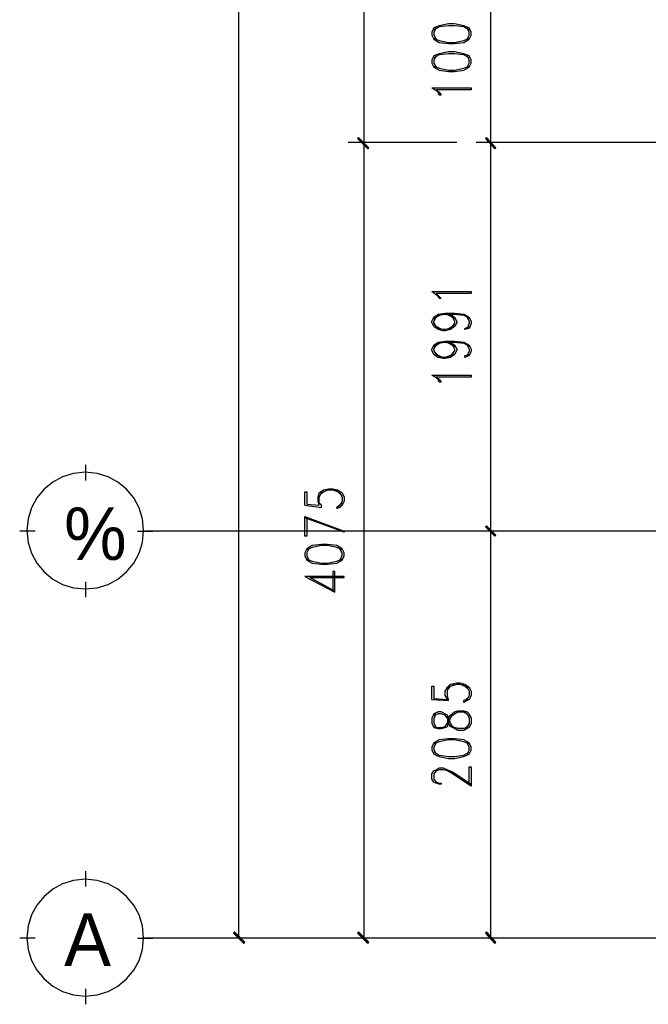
# Model space of a CAD drawing. Header units: millimetres. Extents: x 0 to 420, y 0 to 297.
# Tile 28 of 79: x 142 to 168, y 81 to 121. Entities that reach past the tile are written whole.
import ezdxf

# ---------------------------------------------------------------- set-up
doc = ezdxf.new("R2010")
doc.units = ezdxf.units.MM
for name, color, linetype in [('FILL_000000', 7, 'Continuous'), ('LINE_000000', 7, 'Continuous'), ('TEXT', 7, 'Continuous')]:
    doc.layers.add(name, color=color, linetype=linetype)

msp = doc.modelspace()

# ---------------------------------------------------------------- hatches: boundary and pattern name
at = {"layer": 'FILL_000000'}
h = msp.add_hatch(color=7, dxfattribs=at)
h.dxf.hatch_style = 1
h.paths.add_polyline_path([(156.21, 116.163), (156.168, 116.12), (156.633, 115.739), (156.21, 116.163)])
h = msp.add_hatch(color=7, dxfattribs=at)
h.dxf.hatch_style = 1
h.paths.add_polyline_path([(156.633, 115.739), (156.168, 116.12), (156.21, 116.163), (156.633, 115.739)])
h = msp.add_hatch(color=7, dxfattribs=at)
h.dxf.hatch_style = 1
h.paths.add_polyline_path([(156.168, 116.12), (156.633, 115.739), (156.591, 115.697), (156.168, 116.12)])
h = msp.add_hatch(color=7, dxfattribs=at)
h.dxf.hatch_style = 1
h.paths.add_polyline_path([(156.591, 115.697), (156.633, 115.739), (156.168, 116.12), (156.591, 115.697)])
h = msp.add_hatch(color=7, dxfattribs=at)
h.dxf.hatch_style = 1
h.paths.add_polyline_path([(161.84, 115.739), (161.417, 116.12), (161.459, 116.163), (161.84, 115.739)])
h = msp.add_hatch(color=7, dxfattribs=at)
h.dxf.hatch_style = 1
h.paths.add_polyline_path([(161.459, 116.163), (161.417, 116.12), (161.84, 115.739), (161.459, 116.163)])
h = msp.add_hatch(color=7, dxfattribs=at)
h.dxf.hatch_style = 1
h.paths.add_polyline_path([(161.798, 115.697), (161.84, 115.739), (161.417, 116.12), (161.798, 115.697)])
h = msp.add_hatch(color=7, dxfattribs=at)
h.dxf.hatch_style = 1
h.paths.add_polyline_path([(161.417, 116.12), (161.84, 115.739), (161.798, 115.697), (161.417, 116.12)])
h = msp.add_hatch(color=7, dxfattribs=at)
h.dxf.hatch_style = 1
h.paths.add_polyline_path([(161.84, 99.864), (161.417, 100.203), (161.459, 100.245), (161.84, 99.864)])
h = msp.add_hatch(color=7, dxfattribs=at)
h.dxf.hatch_style = 1
h.paths.add_polyline_path([(161.459, 100.245), (161.417, 100.203), (161.84, 99.864), (161.459, 100.245)])
h = msp.add_hatch(color=7, dxfattribs=at)
h.dxf.hatch_style = 1
h.paths.add_polyline_path([(161.798, 99.822), (161.84, 99.864), (161.417, 100.203), (161.798, 99.822)])
h = msp.add_hatch(color=7, dxfattribs=at)
h.dxf.hatch_style = 1
h.paths.add_polyline_path([(161.417, 100.203), (161.84, 99.864), (161.798, 99.822), (161.417, 100.203)])
h = msp.add_hatch(color=7, dxfattribs=at)
h.dxf.hatch_style = 1
h.paths.add_polyline_path([(151.13, 83.608), (151.088, 83.566), (151.553, 83.185), (151.13, 83.608)])
h = msp.add_hatch(color=7, dxfattribs=at)
h.dxf.hatch_style = 1
h.paths.add_polyline_path([(151.088, 83.566), (151.553, 83.185), (151.511, 83.143), (151.088, 83.566)])
h = msp.add_hatch(color=7, dxfattribs=at)
h.dxf.hatch_style = 1
h.paths.add_polyline_path([(156.21, 83.608), (156.168, 83.566), (156.633, 83.185), (156.21, 83.608)])
h = msp.add_hatch(color=7, dxfattribs=at)
h.dxf.hatch_style = 1
h.paths.add_polyline_path([(156.168, 83.566), (156.633, 83.185), (156.591, 83.143), (156.168, 83.566)])
h = msp.add_hatch(color=7, dxfattribs=at)
h.dxf.hatch_style = 1
h.paths.add_polyline_path([(161.459, 83.608), (161.417, 83.566), (161.84, 83.185), (161.459, 83.608)])
h = msp.add_hatch(color=7, dxfattribs=at)
h.dxf.hatch_style = 1
h.paths.add_polyline_path([(161.417, 83.566), (161.84, 83.185), (161.798, 83.143), (161.417, 83.566)])

# ---------------------------------------------------------------- linework, layer by layer
at = {"layer": 'LINE_000000', "lineweight": 25}
for p, q in [((151.299, 83.354), (151.299, 211.201)), ((156.422, 179.239), (156.422, 115.951)), ((161.629, 115.951), (161.629, 123.91)), ((160.232, 115.951), (155.787, 115.951)), ((160.232, 115.951), (155.787, 115.951)), ((156.422, 115.951), (156.422, 83.354)), ((168.783, 115.951), (161.036, 115.951)), ((168.783, 115.951), (161.036, 115.951)), ((161.629, 100.034), (161.629, 115.951)), ((145.034, 102.108), (145.034, 102.743)), ((154.009, 101.092), (154.686, 101.007)), ((155.533, 101.177), (155.363, 101.007)), ((142.96, 100.034), (142.325, 100.034)), ((147.151, 100.034), (147.786, 100.034)), ((229.277, 100.034), (147.447, 100.034)), ((167.809, 100.034), (161.036, 100.034)), ((167.809, 100.034), (161.036, 100.034)), ((161.629, 83.354), (161.629, 100.034)), ((145.034, 97.324), (145.034, 97.959)), ((160.74, 93.26), (160.57, 93.091)), ((159.216, 93.133), (159.893, 93.091)), ((160.74, 92.456), (160.57, 92.625)), ((160.57, 91.948), (160.74, 92.117)), ((145.034, 85.471), (145.034, 86.106)), ((142.96, 83.354), (142.325, 83.354)), ((147.151, 83.354), (147.786, 83.354)), ((242.443, 83.354), (147.447, 83.354)), ((155.025, 83.354), (150.707, 83.354)), ((160.232, 83.354), (155.787, 83.354)), ((167.809, 83.354), (161.036, 83.354)), ((145.034, 80.645), (145.034, 81.28))]:
    msp.add_line(p, q, dxfattribs=at)
for points in [[(159.216, 120.354), (159.3, 120.184), (159.512, 120.057), (159.893, 120.015), (160.147, 120.015), (160.528, 120.057), (160.74, 120.184), (160.824, 120.354), (160.824, 120.481), (160.74, 120.65), (160.528, 120.735), (160.147, 120.819), (159.893, 120.819), (159.512, 120.735), (159.3, 120.65), (159.216, 120.481), (159.216, 120.354)], [(159.216, 119.211), (159.3, 119.041), (159.512, 118.914), (159.893, 118.872), (160.147, 118.872), (160.528, 118.914), (160.74, 119.041), (160.824, 119.211), (160.824, 119.338), (160.74, 119.507), (160.528, 119.592), (160.147, 119.676), (159.893, 119.676), (159.512, 119.592), (159.3, 119.507), (159.216, 119.338), (159.216, 119.211)], [(160.824, 118.195), (160.824, 118.11), (159.385, 118.11), (159.512, 118.025), (159.597, 117.898), (159.512, 117.898), (159.47, 118.025), (159.216, 118.195), (160.824, 118.195)], [(160.824, 109.855), (160.824, 109.77), (159.385, 109.77), (159.512, 109.643), (159.597, 109.559), (159.512, 109.559), (159.47, 109.643), (159.216, 109.855), (160.824, 109.855)], [(160.824, 106.426), (160.824, 106.341), (159.385, 106.341), (159.512, 106.257), (159.597, 106.13), (159.512, 106.13), (159.47, 106.257), (159.216, 106.426), (160.824, 106.426)], [(147.405, 100.055), (147.356, 100.537), (147.217, 100.986), (146.996, 101.392), (146.704, 101.746), (146.35, 102.038), (145.944, 102.259), (145.495, 102.398), (145.013, 102.447), (144.531, 102.398), (144.082, 102.259), (143.676, 102.038), (143.322, 101.746), (143.029, 101.392), (142.809, 100.986), (142.67, 100.537), (142.621, 100.055), (142.67, 99.573), (142.809, 99.124), (143.029, 98.718), (143.322, 98.364), (143.676, 98.071), (144.082, 97.851), (144.531, 97.712), (145.013, 97.663), (145.495, 97.712), (145.944, 97.851), (146.35, 98.071), (146.704, 98.364), (146.996, 98.718), (147.217, 99.124), (147.356, 99.573), (147.405, 100.055)], [(154.009, 99.018), (154.093, 98.848), (154.305, 98.721), (154.686, 98.679), (154.94, 98.679), (155.321, 98.721), (155.533, 98.848), (155.617, 99.018), (155.617, 99.145), (155.533, 99.314), (155.321, 99.441), (154.94, 99.483), (154.686, 99.483), (154.305, 99.441), (154.093, 99.314), (154.009, 99.145), (154.009, 99.018)], [(159.216, 92.16), (159.3, 91.99), (159.47, 91.948), (159.597, 91.948), (159.766, 91.99), (159.851, 92.033), (159.893, 92.16), (159.978, 92.371), (160.062, 92.498), (160.147, 92.541), (160.274, 92.625), (160.528, 92.625), (160.655, 92.541), (160.74, 92.371), (160.74, 92.16), (160.655, 91.99), (160.528, 91.948), (160.274, 91.948), (160.147, 91.99), (160.062, 92.033), (159.978, 92.16), (159.893, 92.371), (159.851, 92.498), (159.766, 92.541), (159.597, 92.625), (159.47, 92.625), (159.3, 92.541), (159.216, 92.371), (159.216, 92.16)], [(159.216, 91.059), (159.3, 90.89), (159.512, 90.805), (159.893, 90.72), (160.147, 90.72), (160.528, 90.805), (160.74, 90.89), (160.824, 91.059), (160.824, 91.186), (160.74, 91.355), (160.528, 91.482), (160.147, 91.525), (159.893, 91.525), (159.512, 91.482), (159.3, 91.355), (159.216, 91.186), (159.216, 91.059)], [(147.405, 83.375), (147.356, 83.858), (147.217, 84.307), (146.996, 84.713), (146.704, 85.067), (146.35, 85.359), (145.944, 85.579), (145.495, 85.719), (145.013, 85.767), (144.531, 85.719), (144.082, 85.579), (143.676, 85.359), (143.322, 85.067), (143.029, 84.713), (142.809, 84.307), (142.67, 83.858), (142.621, 83.375), (142.67, 82.893), (142.809, 82.444), (143.029, 82.038), (143.322, 81.684), (143.676, 81.392), (144.082, 81.172), (144.531, 81.032), (145.013, 80.984), (145.495, 81.032), (145.944, 81.172), (146.35, 81.392), (146.704, 81.684), (146.996, 82.038), (147.217, 82.444), (147.356, 82.893), (147.405, 83.375)]]:
    msp.add_lwpolyline(points, close=True, dxfattribs=at)
for points in [[(160.74, 120.565), (160.528, 120.692), (160.147, 120.735), (159.893, 120.735), (159.512, 120.692), (159.3, 120.565)], [(159.385, 120.65), (159.3, 120.481), (159.3, 120.354), (159.385, 120.184)], [(160.655, 120.184), (160.74, 120.354), (160.74, 120.481), (160.655, 120.65)], [(159.3, 120.227), (159.512, 120.142), (159.893, 120.057), (160.147, 120.057), (160.528, 120.142), (160.74, 120.227)], [(160.74, 119.422), (160.528, 119.549), (160.147, 119.592), (159.893, 119.592), (159.512, 119.549), (159.3, 119.422)], [(159.385, 119.507), (159.3, 119.338), (159.3, 119.211), (159.385, 119.041)], [(160.655, 119.041), (160.74, 119.211), (160.74, 119.338), (160.655, 119.507)], [(159.3, 119.084), (159.512, 118.999), (159.893, 118.914), (160.147, 118.914), (160.528, 118.999), (160.74, 119.084)], [(159.978, 108.924), (160.147, 108.797), (160.232, 108.627), (160.232, 108.585), (160.147, 108.416), (159.978, 108.289), (159.766, 108.246), (159.681, 108.246), (159.47, 108.289), (159.3, 108.416), (159.216, 108.585), (159.216, 108.627), (159.3, 108.797), (159.47, 108.924), (159.766, 108.966), (160.147, 108.966), (160.528, 108.924), (160.74, 108.797), (160.824, 108.627), (160.824, 108.543), (160.74, 108.331), (160.57, 108.289), (160.57, 108.331), (160.74, 108.416)], [(159.597, 108.289), (159.385, 108.416), (159.3, 108.585), (159.3, 108.627), (159.385, 108.797), (159.597, 108.924)], [(159.3, 108.712), (159.47, 108.881), (159.766, 108.924), (160.147, 108.924), (160.528, 108.881), (160.74, 108.754)], [(160.147, 108.543), (159.978, 108.331), (159.766, 108.289), (159.681, 108.289), (159.47, 108.331), (159.3, 108.543)], [(159.766, 108.924), (159.978, 108.881), (160.147, 108.712)], [(159.851, 108.924), (160.062, 108.797), (160.147, 108.627), (160.147, 108.585), (160.062, 108.416), (159.851, 108.289)], [(160.655, 108.797), (160.74, 108.627), (160.74, 108.543), (160.655, 108.331)], [(159.978, 107.781), (160.147, 107.654), (160.232, 107.484), (160.232, 107.442), (160.147, 107.273), (159.978, 107.146), (159.766, 107.103), (159.681, 107.103), (159.47, 107.146), (159.3, 107.273), (159.216, 107.442), (159.216, 107.484), (159.3, 107.654), (159.47, 107.781), (159.766, 107.823), (160.147, 107.823), (160.528, 107.781), (160.74, 107.654), (160.824, 107.484), (160.824, 107.4), (160.74, 107.23), (160.57, 107.146), (160.57, 107.23), (160.74, 107.273)], [(159.597, 107.146), (159.385, 107.273), (159.3, 107.442), (159.3, 107.484), (159.385, 107.654), (159.597, 107.781)], [(159.3, 107.569), (159.47, 107.738), (159.766, 107.781), (160.147, 107.781), (160.528, 107.738), (160.74, 107.611)], [(159.766, 107.781), (159.978, 107.738), (160.147, 107.569)], [(159.851, 107.781), (160.062, 107.654), (160.147, 107.484), (160.147, 107.442), (160.062, 107.273), (159.851, 107.146)], [(160.147, 107.4), (159.978, 107.23), (159.766, 107.146), (159.681, 107.146), (159.47, 107.23), (159.3, 107.4)], [(160.655, 107.654), (160.74, 107.484), (160.74, 107.4), (160.655, 107.23)], [(154.009, 101.092), (154.009, 101.642), (154.093, 101.642), (154.093, 101.134), (154.601, 101.092), (154.559, 101.261), (154.559, 101.431), (154.601, 101.6), (154.771, 101.727), (154.982, 101.769), (155.152, 101.769), (155.363, 101.727), (155.533, 101.6), (155.617, 101.431), (155.617, 101.261), (155.533, 101.092), (155.448, 101.007), (155.321, 100.965), (155.321, 101.007)], [(154.686, 101.007), (154.686, 101.092), (154.601, 101.177), (154.601, 101.431), (154.686, 101.6), (154.94, 101.727)], [(154.601, 101.473), (154.771, 101.642), (154.982, 101.727), (155.152, 101.727), (155.363, 101.642), (155.533, 101.473)], [(155.236, 101.727), (155.448, 101.6), (155.533, 101.431), (155.533, 101.261), (155.448, 101.092), (155.321, 101.007)], [(154.093, 100.584), (154.093, 99.822), (154.009, 99.822), (154.009, 100.626), (155.617, 100.034), (155.617, 99.991), (154.009, 100.584)], [(155.533, 99.272), (155.321, 99.356), (154.94, 99.441), (154.686, 99.441), (154.305, 99.356), (154.093, 99.272)], [(154.178, 99.314), (154.093, 99.145), (154.093, 99.018), (154.178, 98.848)], [(155.448, 98.848), (155.533, 99.018), (155.533, 99.145), (155.448, 99.314)], [(154.093, 98.891), (154.305, 98.806), (154.686, 98.721), (154.94, 98.721), (155.321, 98.806), (155.533, 98.891)], [(155.236, 97.578), (154.22, 98.129), (155.617, 98.129), (155.617, 98.171), (154.009, 98.171), (155.236, 97.536), (155.236, 98.383), (155.152, 98.383), (155.152, 97.578)], [(159.216, 93.133), (159.216, 93.684), (159.3, 93.684), (159.3, 93.176), (159.851, 93.133), (159.766, 93.303), (159.766, 93.472), (159.851, 93.641), (159.978, 93.768), (160.232, 93.811), (160.359, 93.811), (160.57, 93.768), (160.74, 93.641), (160.824, 93.472), (160.824, 93.303), (160.74, 93.133), (160.655, 93.091), (160.528, 93.006), (160.528, 93.091)], [(159.893, 93.091), (159.893, 93.133), (159.851, 93.26), (159.851, 93.472), (159.893, 93.641), (160.147, 93.768)], [(159.851, 93.514), (159.978, 93.684), (160.232, 93.768), (160.359, 93.768), (160.57, 93.684), (160.74, 93.514)], [(160.443, 93.768), (160.655, 93.641), (160.74, 93.472), (160.74, 93.303), (160.655, 93.133), (160.528, 93.091)], [(159.3, 92.033), (159.47, 91.99), (159.597, 91.99), (159.766, 92.033), (159.851, 92.16), (159.893, 92.371), (159.978, 92.498), (160.147, 92.625), (160.274, 92.668), (160.528, 92.668), (160.655, 92.625), (160.74, 92.541), (160.824, 92.371), (160.824, 92.16), (160.74, 91.99), (160.655, 91.948), (160.528, 91.863), (160.274, 91.863), (160.147, 91.948), (159.978, 92.033), (159.893, 92.16), (159.851, 92.371), (159.766, 92.498), (159.597, 92.541), (159.47, 92.541), (159.3, 92.498)], [(159.385, 92.541), (159.3, 92.371), (159.3, 92.16), (159.385, 91.99)], [(160.74, 91.313), (160.528, 91.398), (160.147, 91.482), (159.893, 91.482), (159.512, 91.398), (159.3, 91.313)], [(159.385, 91.355), (159.3, 91.186), (159.3, 91.059), (159.385, 90.89)], [(160.655, 90.89), (160.74, 91.059), (160.74, 91.186), (160.655, 91.355)], [(159.3, 90.974), (159.512, 90.847), (159.893, 90.805), (160.147, 90.805), (160.528, 90.847), (160.74, 90.974)], [(160.74, 89.662), (160.74, 90.382), (160.824, 90.382), (160.824, 89.577), (160.062, 90.085), (159.851, 90.212), (159.681, 90.255), (159.512, 90.255), (159.385, 90.212), (159.3, 90.085), (159.3, 89.874), (159.385, 89.747), (159.512, 89.704), (159.597, 89.704), (159.597, 89.662), (159.512, 89.662), (159.385, 89.704), (159.3, 89.747), (159.216, 89.874), (159.216, 90.085), (159.3, 90.212), (159.385, 90.255), (159.512, 90.339), (159.681, 90.339), (159.851, 90.255), (160.062, 90.17), (160.824, 89.662)]]:
    msp.add_lwpolyline(points, dxfattribs=at)
at = {"layer": 'LINE_000000', "lineweight": 0}
for points in [[(156.21, 116.163), (156.168, 116.12), (156.633, 115.739), (156.21, 116.163)], [(156.633, 115.739), (156.168, 116.12), (156.21, 116.163), (156.633, 115.739)], [(156.168, 116.12), (156.633, 115.739), (156.591, 115.697), (156.168, 116.12)], [(156.591, 115.697), (156.633, 115.739), (156.168, 116.12), (156.591, 115.697)], [(161.84, 115.739), (161.417, 116.12), (161.459, 116.163), (161.84, 115.739)], [(161.459, 116.163), (161.417, 116.12), (161.84, 115.739), (161.459, 116.163)], [(161.798, 115.697), (161.84, 115.739), (161.417, 116.12), (161.798, 115.697)], [(161.417, 116.12), (161.84, 115.739), (161.798, 115.697), (161.417, 116.12)], [(161.84, 99.864), (161.417, 100.203), (161.459, 100.245), (161.84, 99.864)], [(161.459, 100.245), (161.417, 100.203), (161.84, 99.864), (161.459, 100.245)], [(161.798, 99.822), (161.84, 99.864), (161.417, 100.203), (161.798, 99.822)], [(161.417, 100.203), (161.84, 99.864), (161.798, 99.822), (161.417, 100.203)], [(151.13, 83.608), (151.088, 83.566), (151.553, 83.185), (151.13, 83.608)], [(151.088, 83.566), (151.553, 83.185), (151.511, 83.143), (151.088, 83.566)], [(156.21, 83.608), (156.168, 83.566), (156.633, 83.185), (156.21, 83.608)], [(156.168, 83.566), (156.633, 83.185), (156.591, 83.143), (156.168, 83.566)], [(161.459, 83.608), (161.417, 83.566), (161.84, 83.185), (161.459, 83.608)], [(161.417, 83.566), (161.84, 83.185), (161.798, 83.143), (161.417, 83.566)]]:
    msp.add_lwpolyline(points, close=True, dxfattribs=at)

# ---------------------------------------------------------------- texts
at = {"layer": 'TEXT'}
for s, p in [('%', (144.145, 98.848)), ('A', (144.145, 82.211))]:
    msp.add_text(s, height=2.156, dxfattribs=at).set_placement(p)

doc.saveas('drawing.dxf')
